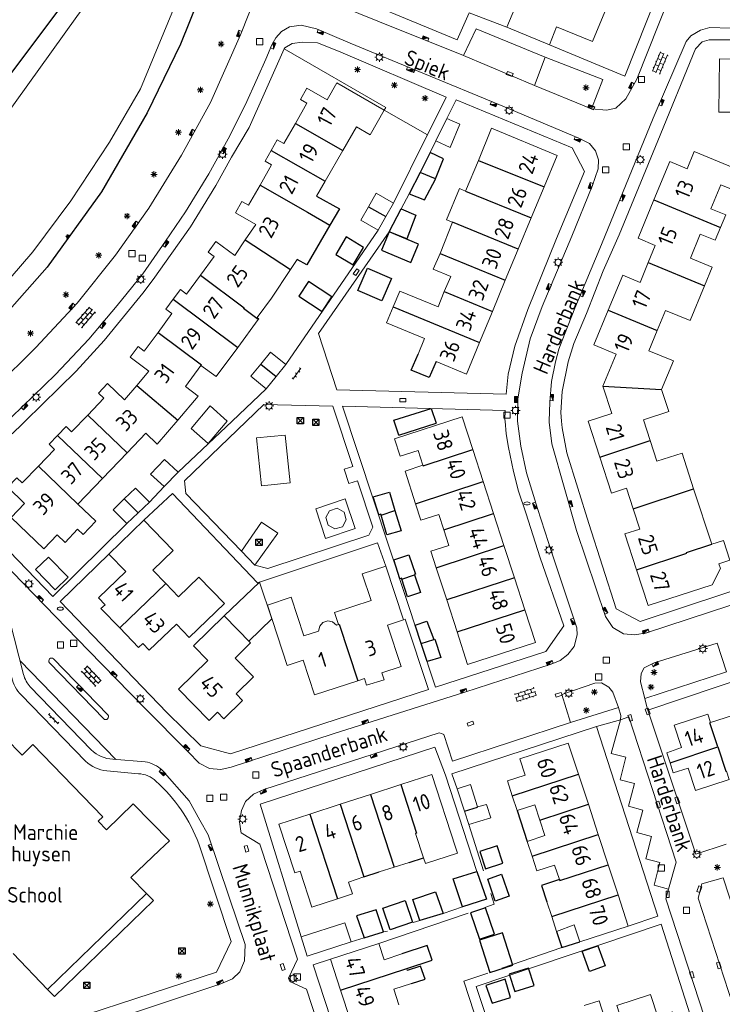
# Model space of a CAD drawing. Extents: x 168769 to 512904, y 516715 to 1559940.
# Tile 176 of 256: x 170587 to 170699, y 519656 to 519814. Entities that reach past the tile are written whole.
import ezdxf

# ---------------------------------------------------------------- set-up
doc = ezdxf.new("R2010")
doc.units = 0
doc.header["$MEASUREMENT"] = 0
doc.layers.get('0').update_dxf_attribs({"linetype": 'CONTINUOUS'})
for name, color, linetype, lineweight in [('B01_HOOFDGEBOUW', 10, 'CONTINUOUS', 0), ('B02_bijgebouw', 12, 'CONTINUOUS', 0), ('B07_scheidingsmuur', 14, 'CONTINUOUS', 25), ('Q04_wegmarkering', 7, 'CONTINUOUS', 0), ('Q21_LANTAARNPAAL', 7, 'CONTINUOUS', 18), ('Q23_kolk', 7, 'CONTINUOUS', 18), ('Q26_BOOM', 7, 'CONTINUOUS', 18), ('Q28_rioolput', 7, 'CONTINUOUS', 18), ('Q92_BRANDKRAAN', 7, 'CONTINUOUS', 0), ('Q96_STRAATKOLK', 7, 'CONTINUOUS', 0), ('Q97_TROTTOIRKOLK', 7, 'CONTINUOUS', 0), ('S02_symb_open_verh', 7, 'CONTINUOUS', 13), ('T51_CULTUURSCHEIDING', 3, 'CONTINUOUS', 0), ('V00_kant_verharding', 252, 'CONTINUOUS', 0), ('W00_KANT_WATER', 140, 'CONTINUOUS', 0), ('Z19_Overigetekst', 7, 'CONTINUOUS', 0)]:
    doc.layers.add(name, color=color, linetype=linetype, lineweight=lineweight)
for name, color, linetype in [('B11_dakrand_hoofdgebouw', 20, 'CONTINUOUS'), ('B14_dakrand_bijgebouw', 30, 'CONTINUOUS'), ('Q34_Speelwerktuig', 32, 'CONTINUOUS'), ('S04_Talud', 7, 'CONTINUOUS'), ('T20_TALUD', 34, 'CONTINUOUS'), ('Z02_Huisnummer', 253, 'CONTINUOUS'), ('Z06_STRAATNAAM', 7, 'CONTINUOUS'), ('Z09_FUNCTIEAANDUIDING', 7, 'CONTINUOUS')]:
    doc.layers.add(name, color=color, linetype=linetype)
doc.styles.add('ISOCP', font='isocp.shx', dxfattribs={"height": 1.8})

# ---------------------------------------------------------------- blocks, each defined once
blk = doc.blocks.new('Q21')
at = {"color": 0}
for points in [[(-1.5, 0), (-1, 0)], [(-1.06, 1.06), (-0.71, 0.71)], [(0, 1.5), (0, 1)], [(1.06, 1.06), (0.71, 0.71)], [(1.5, 0), (1, 0)], [(-1.06, -1.06), (-0.71, -0.71)], [(0, -1.5), (0, -1)], [(1.06, -1.06), (0.71, -0.71)]]:
    blk.add_lwpolyline(points, dxfattribs=at)
blk.add_circle((0, 0), 1, dxfattribs=at)
blk = doc.blocks.new('Q26')
at = {"color": 0}
for p, q in [((-1, 0), (1, 0)), ((-0.7, 0.7), (0.7, -0.7)), ((0.7, 0.7), (-0.7, -0.7)), ((0, 1), (0, -1))]:
    blk.add_line(p, q, dxfattribs=at)
blk = doc.blocks.new('Q28')
at = {"color": 0}
blk.add_lwpolyline([(1, 1), (1, -1), (-1, -1), (-1, 1)], close=True, dxfattribs=at)
blk = doc.blocks.new('Q34')
at = {"color": 0}
for p, q in [((-0.7, 0.7), (0.7, -0.7)), ((0.7, 0.7), (-0.7, -0.7))]:
    blk.add_line(p, q, dxfattribs=at)
blk.add_lwpolyline([(1, 1), (1, -1), (-1, -1), (-1, 1)], close=True, dxfattribs=at)
blk = doc.blocks.new('Q97')
blk.add_hatch(color=256).paths.add_polyline_path([(-1, 1), (-1, 0), (1, 1)])
blk.add_line((1, 1), (-1, 0))
at = {"color": 0}
for points in [[(-1, 0), (-1, 1), (1, 1), (1, 0), (-1, 0)], [(0, 0.8), (0, 1)]]:
    blk.add_lwpolyline(points, dxfattribs=at)
blk = doc.blocks.new('Q96')
for p, q in [((-1, 0.88), (1, 0.88)), ((-1, 0.75), (1, 0.75)), ((-1, 0.63), (1, 0.63)), ((-1, 0.5), (1, 0.5)), ((-1, 0.38), (1, 0.38)), ((-1, 0.25), (1, 0.25)), ((-1, 0.12), (1, 0.12))]:
    blk.add_line(p, q)
at = {"color": 0}
blk.add_lwpolyline([(1, 1), (1, 0), (-1, 0), (-1, 1), (1, 1)], dxfattribs=at)
blk = doc.blocks.new('Q23')
at = {"color": 0}
blk.add_lwpolyline([(0.99, -0.5), (-0.99, -0.5), (-0.99, 0.5), (0.99, 0.5), (0.99, -0.5)], dxfattribs=at)
blk = doc.blocks.new('Q92')
at = {"color": 0}
blk.add_ellipse((0, 0), major_axis=(-0.991, 0), ratio=0.499983, start_param=1.570796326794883, end_param=7.853981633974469, dxfattribs=at)
blk = doc.blocks.new('S024')
at = {"color": 0}
for p, q in [((0, 1.2), (6.7, 1.2)), ((0, 0), (6.7, 0)), ((0.2, 1.2), (0.2, 0)), ((1.25, 1.5), (1.25, 1.2)), ((1.25, 0), (1.25, -1.2)), ((2.3, 1.2), (2.3, 0)), ((3.35, 1.5), (3.35, 1.2)), ((3.35, 0), (3.35, -1.2)), ((4.4, 1.2), (4.4, 0)), ((5.45, 1.5), (5.45, 1.2)), ((5.45, 0), (5.45, -1.2)), ((6.5, 1.2), (6.5, 0)), ((0, -1.2), (6.7, -1.2)), ((0.2, -1.2), (0.2, -1.5)), ((2.3, -1.2), (2.3, -1.5)), ((4.4, -1.2), (4.4, -1.5)), ((6.5, -1.2), (6.5, -1.5))]:
    blk.add_line(p, q, dxfattribs=at)
blk = doc.blocks.new('S04')
at = {"color": 0}
for p, q in [((0, 0.5), (0.5, 0.5)), ((0, 0.25), (1, 0.25)), ((0, 0), (0.5, 0)), ((0, -0.25), (1, -0.25)), ((0, -0.5), (0.5, -0.5))]:
    blk.add_line(p, q, dxfattribs=at)
blk = doc.blocks.new('S026')
for p, q in [((0, 0), (4.4, 0)), ((0.2, 0.5), (0.2, 0)), ((1.2, 0), (1.2, -0.5)), ((2.2, 0.5), (2.2, 0)), ((3.2, 0), (3.2, -0.5)), ((4.2, 0.5), (4.2, 0))]:
    blk.add_line(p, q)

msp = doc.modelspace()

# ---------------------------------------------------------------- linework, layer by layer
at = {"layer": 'B01_HOOFDGEBOUW'}
for points in [[(170664.6, 519813.21), (170666.74, 519818.34)], [(170680.55, 519816.28), (170678.3, 519810.87), (170672.57, 519813.25), (170671.42, 519810.36)], [(170671.42, 519810.36), (170664.6, 519813.21)], [(170701.63, 519799.55), (170698.57, 519799.57), (170698.66, 519808.09), (170704.89, 519808.01), (170704.81, 519801.73), (170707.81, 519801.69), (170707.69, 519793.27), (170701.55, 519793.35), (170701.63, 519799.55)], [(170630.7, 519797.76), (170632.55, 519800.99), (170631.5, 519801.6), (170632.54, 519803.43), (170635.8, 519801.56), (170637.35, 519804.25), (170644.95, 519799.86), (170642.71, 519795.91), (170640.47, 519797.2), (170638.32, 519793.44)], [(170626.81, 519793.42), (170627.79, 519795.13), (170628.85, 519794.53), (170630.7, 519797.76)], [(170660.03, 519791.83), (170662.15, 519796.97)], [(170662.15, 519796.97), (170672.64, 519792.63), (170670.56, 519787.6)], [(170625.04, 519787.88), (170626.89, 519791.11), (170625.84, 519791.71), (170626.81, 519793.42)], [(170638.32, 519793.44), (170635.47, 519788.47)], [(170698.84, 519781.04), (170699.68, 519783.07), (170697.28, 519784.05), (170698.87, 519787.91), (170702.02, 519786.61), (170703.28, 519789.66), (170694.63, 519793.25), (170693.48, 519790.49), (170690.71, 519791.63), (170688.17, 519785.49)], [(170660.03, 519791.83), (170657.98, 519786.9)], [(170622.66, 519779.07), (170624.34, 519781.55), (170621.08, 519783.42), (170622.13, 519785.25), (170623.18, 519784.64), (170625.04, 519787.88)], [(170635.47, 519788.47), (170634.11, 519786.09)], [(170655.9, 519781.9), (170654.94, 519782.29), (170657.01, 519787.3), (170657.98, 519786.9)], [(170670.56, 519787.6), (170668.49, 519782.6)], [(170688.17, 519785.49), (170685.62, 519779.34), (170688.39, 519778.2), (170687.25, 519775.43)], [(170655.9, 519781.9), (170653.88, 519776.92)], [(170668.49, 519782.6), (170666.42, 519777.61)], [(170696.26, 519771.71), (170697.51, 519774.73), (170694.02, 519776.17), (170695.6, 519780), (170698, 519779.01), (170698.84, 519781.04)], [(170615.48, 519773.41), (170617.69, 519776.41), (170616.72, 519777.13), (170617.96, 519778.83), (170620.99, 519776.59), (170622.66, 519779.07)], [(170654.57, 519770.78), (170655.59, 519773.23), (170652.8, 519774.38), (170653.88, 519776.92)], [(170666.42, 519777.61), (170664.35, 519772.61)], [(170630.97, 519775.94), (170629.92, 519774.32)], [(170687.25, 519775.43), (170685.94, 519772.27), (170683.17, 519773.41), (170680.85, 519767.83)], [(170629.92, 519774.32), (170626.86, 519769.73), (170624.56, 519766.63)], [(170611.1, 519769.55), (170612.29, 519771.13), (170613.27, 519770.4), (170615.48, 519773.41)], [(170664.35, 519772.61), (170662.28, 519767.61)], [(170646.37, 519768.33), (170647.43, 519770.88)], [(170647.43, 519770.88), (170653.56, 519768.34), (170654.57, 519770.78)], [(170688.67, 519764.54), (170690.01, 519767.78), (170693.96, 519766.15), (170696.26, 519771.71)], [(170608.68, 519764.25), (170610.9, 519767.25), (170609.92, 519767.97), (170611.1, 519769.55)], [(170650.37, 519760.73), (170651.42, 519763.27), (170645.32, 519765.79), (170646.37, 519768.33)], [(170662.28, 519767.61), (170660.21, 519762.61)], [(170680.85, 519767.83), (170678.53, 519762.25), (170682.09, 519760.77), (170679.98, 519755.64)], [(170621.46, 519761.84), (170624.76, 519766.3)], [(170624.76, 519766.3), (170624.85, 519766.41), (170624.56, 519766.63)], [(170605.26, 519755.73), (170607.23, 519758.04), (170604.21, 519760.28), (170605.48, 519761.97), (170606.45, 519761.25), (170608.68, 519764.25)], [(170689.39, 519755.07), (170691.29, 519759.66), (170687.33, 519761.3), (170688.67, 519764.54)], [(170660.21, 519762.61), (170658.1, 519757.53), (170653.24, 519759.55)], [(170617.98, 519757.15), (170621.46, 519761.84)], [(170615.57, 519758.92), (170613.08, 519755.54), (170615.14, 519754.02), (170611.86, 519750.17)], [(170617.98, 519757.15), (170615.57, 519758.92)], [(170597.42, 519750.98), (170600.01, 519753.67), (170599.13, 519754.51), (170600.59, 519756.03), (170603.29, 519753.43), (170605.26, 519755.73)], [(170679.98, 519755.64), (170681.42, 519751.22), (170677.62, 519749.98), (170679.5, 519744.23)], [(170687.56, 519746.89), (170686.48, 519750.21), (170690.54, 519751.53), (170689.39, 519755.07)], [(170592.59, 519747.71), (170593.96, 519749.13), (170594.83, 519748.29), (170597.42, 519750.98)], [(170611.86, 519750.17), (170608.57, 519746.31), (170606.74, 519748.07), (170603.73, 519744.94)], [(170657.44, 519750.68), (170646.61, 519747.17)], [(170659.12, 519745.48), (170657.44, 519750.68)], [(170589.52, 519742.77), (170592.11, 519745.46), (170591.23, 519746.31), (170592.59, 519747.71)], [(170646.61, 519747.17), (170647.51, 519744.39), (170650.37, 519745.31), (170651.13, 519742.95)], [(170694.52, 519739.17), (170692.7, 519744.89), (170688.64, 519743.57), (170687.56, 519746.89)], [(170660.79, 519740.34), (170659.12, 519745.48)], [(170603.73, 519744.94), (170599.77, 519740.83)], [(170679.5, 519744.23), (170681.37, 519738.48)], [(170592.53, 519731.78), (170590.38, 519729.55), (170585.14, 519734.56), (170587.3, 519736.81), (170584.59, 519739.42), (170586.05, 519740.94), (170586.93, 519740.09), (170589.52, 519742.77)], [(170651.13, 519742.95), (170648.27, 519742)], [(170599.77, 519740.83), (170595.82, 519736.72)], [(170648.27, 519742), (170649.96, 519736.77)], [(170662.46, 519735.2), (170660.79, 519740.34)], [(170681.37, 519738.48), (170683.75, 519739.26), (170684.82, 519735.97)], [(170694.52, 519739.17), (170697.43, 519730.26)], [(170595.82, 519736.72), (170598.7, 519733.95), (170596.67, 519731.83), (170595.8, 519732.66), (170593.79, 519730.57), (170592.53, 519731.78)], [(170649.96, 519736.77), (170650.82, 519734.13), (170653.68, 519735.06), (170654.49, 519732.56)], [(170684.82, 519735.97), (170685.9, 519732.69)], [(170664.13, 519730.05), (170662.46, 519735.2)], [(170606.4, 519734.12), (170600.8, 519728.67)], [(170609.92, 519723.98), (170607.87, 519726.1), (170611.12, 519729.24), (170606.4, 519734.12)], [(170685.9, 519732.69), (170683.52, 519731.91)], [(170654.49, 519732.56), (170655.29, 519730.07), (170652.43, 519729.15)], [(170683.52, 519731.91), (170685.39, 519726.15)], [(170665.8, 519724.9), (170664.13, 519730.05)], [(170698.57, 519727.14), (170700.33, 519727.72), (170699.31, 519730.87), (170697.43, 519730.26)], [(170600.8, 519728.67), (170603.51, 519725.89), (170599.16, 519721.65), (170600.19, 519720.57), (170599.54, 519719.95), (170602.55, 519716.84)], [(170653.29, 519726.5), (170652.43, 519729.15)], [(170645.21, 519726.77), (170641.41, 519725.52), (170642.82, 519721.23), (170636.99, 519719.32), (170637.62, 519717.4)], [(170648.01, 519718.16), (170645.21, 519726.77)], [(170654.95, 519721.35), (170653.29, 519726.5)], [(170697.49, 519723.76), (170698.82, 519726.38), (170698.57, 519727.14)], [(170602.55, 519716.84), (170605.57, 519713.72), (170606.23, 519714.34), (170607.26, 519713.26), (170611.62, 519717.46), (170613.7, 519715.31), (170619.34, 519720.75), (170615.23, 519724.99), (170611.98, 519721.85), (170609.92, 519723.98)], [(170667.48, 519719.74), (170665.8, 519724.9)], [(170685.39, 519726.15), (170687.24, 519720.42), (170697.49, 519723.76)], [(170632.04, 519715.57), (170630.01, 519721.76), (170626.22, 519720.51), (170629.37, 519710.84), (170631.92, 519711.69), (170633.75, 519706.11), (170640.7, 519708.38)], [(170656.61, 519716.22), (170654.95, 519721.35)], [(170621.2, 519706.27), (170622.24, 519705.21), (170619.25, 519702.25), (170618.21, 519703.33), (170616.86, 519702.01), (170611.95, 519707.02), (170616.65, 519711.61), (170614.35, 519713.96), (170619.26, 519718.77), (170623.51, 519714.44), (170621.03, 519712), (170623.97, 519709.01), (170621.2, 519706.27)], [(170658.31, 519710.98), (170669.17, 519714.52), (170667.48, 519719.74)], [(170632.04, 519715.57), (170634.42, 519716.35), (170634.6, 519717.13), (170635.12, 519717.74), (170635.88, 519717.99), (170636.66, 519717.8), (170637.27, 519717.28), (170637.62, 519717.4)], [(170644.56, 519709.64), (170647.64, 519710.65), (170645.46, 519717.31), (170648.01, 519718.16)], [(170658.31, 519710.98), (170656.61, 519716.22)], [(170644.56, 519709.64), (170644.92, 519708.53), (170642.1, 519707.68), (170641.76, 519708.73)], [(170640.7, 519708.38), (170641.76, 519708.73)], [(170697.25, 519701.66), (170696.8, 519703.01), (170691.39, 519701.23), (170692.59, 519697.65), (170690.21, 519696.84), (170690.75, 519695.21)], [(170701.95, 519703.2), (170697.25, 519701.66)], [(170586.89, 519696.46), (170584.18, 519699.21), (170574.87, 519690.15)], [(170588.38, 519697.91), (170586.89, 519696.46)], [(170608.94, 519681.21), (170610.52, 519682.7), (170604.69, 519688.65), (170600.45, 519684.49), (170599.1, 519685.86), (170599.82, 519686.56), (170588.6, 519698.14), (170588.38, 519697.91)], [(170676.07, 519693.41), (170674.44, 519698.38), (170666.69, 519695.87), (170667.54, 519693.23), (170664.69, 519692.3), (170665.46, 519689.93)], [(170690.75, 519695.21), (170691.27, 519693.59), (170693.66, 519694.37), (170694.83, 519690.78), (170700.24, 519692.55), (170699.8, 519693.9)], [(170656.38, 519681.68), (170652.57, 519693.34), (170647.58, 519691.72)], [(170677.66, 519688.56), (170676.07, 519693.41)], [(170647.58, 519691.72), (170642.74, 519690.14)], [(170642.74, 519690.14), (170637.89, 519688.56)], [(170637.89, 519688.56), (170633.04, 519686.98)], [(170665.46, 519689.93), (170666.23, 519687.57)], [(170666.23, 519687.57), (170669.08, 519688.5), (170669.89, 519686.02)], [(170679.24, 519683.72), (170677.66, 519688.56)], [(170633.04, 519686.98), (170628.03, 519685.35), (170630.59, 519677.58), (170631.47, 519677.86)], [(170669.89, 519686.02), (170670.7, 519683.55), (170667.85, 519682.62)], [(170651.25, 519679.98), (170649.97, 519683.9)], [(170680.83, 519678.87), (170679.24, 519683.72)], [(170667.85, 519682.62), (170668.63, 519680.24)], [(170590.99, 519658.84), (170606.85, 519674.27), (170604.31, 519676.82), (170608.94, 519681.21)], [(170656.38, 519681.68), (170656.69, 519680.73), (170651.56, 519679.05), (170651.25, 519679.98)], [(170646.54, 519678.5), (170648.92, 519679.25)], [(170668.63, 519680.24), (170669.4, 519677.87), (170672.25, 519678.81), (170673.01, 519676.49)], [(170631.47, 519677.86), (170633.35, 519672.08), (170637.47, 519673.42)], [(170644.15, 519677.75), (170646.54, 519678.5)], [(170682.41, 519674.03), (170680.83, 519678.87)], [(170637.47, 519673.42), (170639.85, 519674.19), (170639.23, 519676.08), (170641.69, 519676.91)], [(170671.02, 519672.91), (170671.8, 519670.55)], [(170684.04, 519669.03), (170682.41, 519674.03)], [(170671.8, 519670.55), (170672.57, 519668.18)], [(170672.57, 519668.18), (170675.39, 519669.21), (170676.28, 519666.51)], [(170676.28, 519666.51), (170684.04, 519669.03)], [(170644.07, 519666.26), (170636.31, 519663.71)], [(170647.77, 519664.58), (170644.93, 519663.64), (170644.07, 519666.26)], [(170585.46, 519664.63), (170590.99, 519658.84)], [(170636.31, 519663.71), (170637.94, 519658.73)], [(170648.64, 519661.93), (170648.55, 519662.21)], [(170637.94, 519658.73), (170639.53, 519653.89)], [(170647.29, 519656.42), (170646.48, 519658.89), (170649.33, 519659.83)], [(170682.64, 519654.97), (170680.3, 519654.21), (170679.37, 519657.06), (170676.99, 519656.28)], [(170691.69, 519653.62), (170691.16, 519655.25), (170688.78, 519654.48), (170687.61, 519658.08), (170682.2, 519656.31), (170682.64, 519654.97)]]:
    msp.add_lwpolyline(points, dxfattribs=at)
at = {"layer": 'B02_bijgebouw'}
for points in [[(170654.98, 519798.54), (170657.08, 519797.65), (170655.53, 519793.91), (170653.21, 519794.94)], [(170653.21, 519794.94), (170654.98, 519798.54)], [(170642.43, 519784.4), (170643.67, 519786.56), (170646.44, 519784.97)], [(170646.44, 519784.97), (170645.2, 519782.81)], [(170643.96, 519780.64), (170641.18, 519782.23), (170642.43, 519784.4)], [(170645.2, 519782.81), (170643.96, 519780.64)], [(170625.14, 519759.15), (170626.71, 519761.09), (170629.18, 519759.1)], [(170626.04, 519755.21), (170623.57, 519757.2), (170625.14, 519759.15)], [(170629.18, 519759.1), (170627.61, 519757.15)], [(170627.61, 519757.15), (170626.04, 519755.21)], [(170617.06, 519752.44), (170614.01, 519748.84), (170616.73, 519746.41), (170619.78, 519750), (170617.06, 519752.44)], [(170603.28, 519737.54), (170605.07, 519739.28), (170607.29, 519737.02)], [(170603.67, 519733.57), (170601.49, 519735.8), (170603.28, 519737.54)], [(170607.29, 519737.02), (170605.48, 519735.29)], [(170605.48, 519735.29), (170603.67, 519733.57)], [(170623.26, 519714.7), (170626.92, 519718.3), (170624.94, 519724.18), (170619.26, 519718.77)], [(170656.65, 519691.02), (170658.75, 519691.74), (170659.87, 519688.16)], [(170657.81, 519687.44), (170656.65, 519691.02)], [(170659.87, 519688.16), (170661.33, 519688.54), (170662.04, 519686.4)], [(170658.49, 519685.32), (170657.81, 519687.44)], [(170662.04, 519686.4), (170658.49, 519685.32)], [(170631.64, 519667.3), (170638.65, 519669.53), (170639.64, 519666.48)], [(170639.64, 519666.48), (170632.59, 519664.22), (170631.64, 519667.3)]]:
    msp.add_lwpolyline(points, dxfattribs=at)
at = {"layer": 'B07_scheidingsmuur'}
for points in [[(170630.7, 519797.76), (170638.32, 519793.44)], [(170626.81, 519793.42), (170635.47, 519788.47)], [(170660.03, 519791.83), (170670.56, 519787.6)], [(170653.17, 519788.87), (170650.69, 519789.88)], [(170625.04, 519787.88), (170632.63, 519783.52)], [(170657.98, 519786.9), (170668.49, 519782.6)], [(170688.17, 519785.49), (170698.84, 519781.04)], [(170632.63, 519783.52), (170636.24, 519781.45)], [(170642.43, 519784.4), (170645.2, 519782.81)], [(170666.42, 519777.61), (170655.9, 519781.9)], [(170622.66, 519779.07), (170629.92, 519774.32)], [(170653.88, 519776.92), (170664.35, 519772.61)], [(170687.25, 519775.43), (170696.26, 519771.71)], [(170615.48, 519773.41), (170622.49, 519768.17), (170622.4, 519768.05)], [(170654.57, 519770.78), (170662.28, 519767.61)], [(170611.1, 519769.55), (170621.46, 519761.84)], [(170624.76, 519766.3), (170622.4, 519768.05)], [(170646.37, 519768.33), (170660.21, 519762.61)], [(170680.85, 519767.83), (170688.67, 519764.54)], [(170608.68, 519764.25), (170615.66, 519759.05), (170615.57, 519758.92)], [(170625.14, 519759.15), (170627.61, 519757.15)], [(170605.26, 519755.73), (170611.86, 519750.17)], [(170679.98, 519755.64), (170689.39, 519755.07)], [(170597.42, 519750.98), (170603.73, 519744.94)], [(170592.59, 519747.71), (170599.77, 519740.83)], [(170679.5, 519744.23), (170687.56, 519746.89)], [(170651.16, 519742.85), (170659.12, 519745.48)], [(170589.52, 519742.77), (170595.82, 519736.72)], [(170651.13, 519742.95), (170651.16, 519742.85)], [(170649.96, 519736.77), (170660.79, 519740.34)], [(170684.82, 519735.97), (170694.52, 519739.17)], [(170603.28, 519737.54), (170605.48, 519735.29)], [(170644.43, 519734.94), (170646.66, 519735.68)], [(170654.49, 519732.56), (170662.46, 519735.2)], [(170653.29, 519726.5), (170664.13, 519730.05)], [(170693.44, 519728.82), (170693.4, 519728.94), (170697.43, 519730.26)], [(170685.39, 519726.15), (170693.44, 519728.82)], [(170647.76, 519724.69), (170649.78, 519725.35)], [(170665.8, 519724.9), (170654.95, 519721.35)], [(170602.55, 519716.84), (170609.92, 519723.98)], [(170656.61, 519716.22), (170667.48, 519719.74)], [(170637.62, 519717.4), (170637.74, 519717.44), (170640.7, 519708.38)], [(170650.88, 519714.36), (170652.89, 519715.01)], [(170698.4, 519697.75), (170697.12, 519701.62), (170697.25, 519701.66)], [(170690.75, 519695.21), (170698.4, 519697.75)], [(170698.4, 519697.75), (170699.68, 519693.86), (170699.8, 519693.9)], [(170665.46, 519689.93), (170676.07, 519693.41)], [(170647.58, 519691.72), (170650.13, 519683.95)], [(170642.74, 519690.14), (170646.54, 519678.5)], [(170637.89, 519688.56), (170641.69, 519676.91)], [(170669.89, 519686.02), (170677.66, 519688.56)], [(170633.04, 519686.98), (170637.47, 519673.42)], [(170657.81, 519687.44), (170659.89, 519688.11), (170659.87, 519688.16)], [(170650.13, 519683.95), (170649.97, 519683.9)], [(170668.63, 519680.24), (170679.24, 519683.72)], [(170673.06, 519676.33), (170680.83, 519678.87)], [(170673.01, 519676.49), (170673.06, 519676.33)], [(170671.8, 519670.55), (170682.41, 519674.03)], [(170637.94, 519658.73), (170648.55, 519662.21)]]:
    msp.add_lwpolyline(points, dxfattribs=at)
at = {"layer": 'B11_dakrand_hoofdgebouw'}
for points in [[(170666.23, 519687.57), (170667.85, 519682.62)], [(170648.92, 519679.25), (170651.25, 519679.98)], [(170641.69, 519676.91), (170644.15, 519677.75)], [(170673.01, 519676.49), (170670.13, 519675.54), (170671.02, 519672.91)], [(170672.57, 519668.18), (170673.42, 519665.61)], [(170673.42, 519665.61), (170676.28, 519666.51)], [(170648.55, 519662.21), (170652.64, 519663.58), (170651.83, 519665.93), (170647.77, 519664.58)]]:
    msp.add_lwpolyline(points, dxfattribs=at)
at = {"layer": 'B11_dakrand_hoofdgebouw', "flags": 128}
msp.add_lwpolyline([(170649.33, 519659.83), (170651.5, 519660.52), (170650.77, 519662.61), (170648.64, 519661.93)], dxfattribs=at)
at = {"layer": 'B14_dakrand_bijgebouw'}
for p, q in [((170646.46, 519750.19), (170652.46, 519752.03)), ((170652.46, 519752.03), (170653.27, 519749.7)), ((170647.27, 519747.75), (170646.46, 519750.19)), ((170647.27, 519747.75), (170653.27, 519749.7))]:
    msp.add_line(p, q, dxfattribs=at)
for points in [[(170652.3, 519793.09), (170650.69, 519789.88)], [(170653.17, 519788.87), (170654.45, 519792.07), (170652.3, 519793.09)], [(170650.69, 519789.88), (170648.95, 519786.46)], [(170648.95, 519786.46), (170651.38, 519785.48), (170653.15, 519788.81), (170653.17, 519788.87)], [(170634.11, 519786.09), (170637.76, 519784.05), (170636.24, 519781.45)], [(170645.71, 519780.38), (170647.66, 519784.06)], [(170647.66, 519784.06), (170650.03, 519783.02), (170648.54, 519779.25)], [(170636.24, 519781.45), (170632.52, 519775.1), (170630.97, 519775.94)], [(170644.49, 519777.44), (170649.23, 519775.47), (170650.45, 519778.41), (170645.71, 519780.38), (170644.49, 519777.44)], [(170648.54, 519779.25), (170645.71, 519780.38)], [(170641.64, 519777.88), (170638.86, 519779.55), (170637.18, 519776.73), (170639.96, 519775.07), (170641.64, 519777.88)], [(170642.25, 519774.54), (170646.09, 519772.9), (170644.54, 519769.3), (170640.71, 519770.94), (170642.25, 519774.54)], [(170631.24, 519770.03), (170634.98, 519767.59), (170636.53, 519769.95), (170632.79, 519772.4), (170631.24, 519770.03)], [(170609.68, 519739.54), (170607.49, 519741.48), (170609.7, 519743.88), (170611.89, 519741.8)], [(170611.89, 519741.8), (170609.68, 519739.54)], [(170643.19, 519737.87), (170645.76, 519738.64), (170646.66, 519735.68)], [(170644.43, 519734.94), (170644.38, 519735.11), (170644.06, 519735), (170643.19, 519737.87)], [(170645.37, 519731.76), (170644.43, 519734.94)], [(170646.66, 519735.68), (170647.67, 519732.41), (170645.37, 519731.76)], [(170591.15, 519728.22), (170594.28, 519724.99), (170592.18, 519722.96), (170589.06, 519726.19), (170591.15, 519728.22)], [(170646.48, 519727.79), (170648.89, 519728.56), (170649.95, 519725.47), (170649.75, 519725.44), (170649.78, 519725.35)], [(170647.76, 519724.69), (170647.73, 519724.8), (170647.46, 519724.7), (170646.48, 519727.79)], [(170648.67, 519721.84), (170647.76, 519724.69)], [(170649.78, 519725.35), (170650.76, 519722.53), (170648.67, 519721.84)], [(170649.92, 519717.29), (170651.75, 519717.91), (170652.89, 519715.01)], [(170650.88, 519714.36), (170649.92, 519717.29)], [(170651.84, 519711.44), (170650.88, 519714.36)], [(170652.89, 519715.01), (170652.9, 519715), (170653.06, 519715.05), (170654, 519712.1), (170651.84, 519711.44)], [(170663.06, 519681.91), (170660.26, 519681), (170661.18, 519678.19), (170663.97, 519679.1), (170663.06, 519681.91)], [(170657.51, 519672.13), (170656.01, 519676.59), (170659.77, 519677.8)], [(170659.77, 519677.8), (170661.32, 519673.33), (170657.51, 519672.13)], [(170662.74, 519673.03), (170661.52, 519676.57), (170663.75, 519677.34), (170664.97, 519673.8), (170662.74, 519673.03)], [(170650.63, 519669.92), (170649.52, 519673.31), (170653.17, 519674.52), (170654.37, 519671.07)], [(170645.91, 519668.45), (170644.73, 519671.91), (170648.3, 519673.13), (170649.48, 519669.66), (170645.91, 519668.45)], [(170644.83, 519668.08), (170643.65, 519671.64), (170640.48, 519670.66), (170641.71, 519667.13)], [(170654.37, 519671.07), (170650.63, 519669.92)], [(170662.63, 519667.74), (170661.19, 519671.98), (170658.79, 519671.17), (170660.23, 519666.93), (170662.63, 519667.74)], [(170641.71, 519667.13), (170644.83, 519668.08)], [(170663.87, 519667.93), (170660.19, 519666.75), (170661.85, 519661.58), (170665.53, 519662.75), (170663.87, 519667.93)], [(170677.86, 519661.75), (170676.68, 519664.98), (170679.17, 519665.88), (170680.34, 519662.65), (170677.86, 519661.75)], [(170668.07, 519662.29), (170664.99, 519661.32), (170665.88, 519658.54), (170668.96, 519659.52), (170668.07, 519662.29)], [(170661.2, 519659.49), (170662.22, 519656.67), (170665.18, 519657.58), (170664.35, 519660.51), (170661.2, 519659.49)]]:
    msp.add_lwpolyline(points, dxfattribs=at)
at = {"layer": 'B14_dakrand_bijgebouw', "flags": 128}
msp.add_lwpolyline([(170653.24, 519759.55), (170652.15, 519757.02), (170649.27, 519758.2), (170650.37, 519760.73)], dxfattribs=at)
at = {"layer": 'Q04_wegmarkering'}
for points in [[(170657.66, 519808.63), (170669.05, 519803.86)], [(170586.56, 519711.59), (170601.94, 519695.76)], [(170682.83, 519702.13), (170681.34, 519696.73), (170683.65, 519696.14), (170682.76, 519692.49), (170685.06, 519691.92), (170684.08, 519688.27), (170686.4, 519687.64), (170685.43, 519684.02), (170687.77, 519683.38), (170686.85, 519679.8), (170689.14, 519679.2), (170688.19, 519675.61), (170690.53, 519674.96), (170691.71, 519679.29), (170684.16, 519702.57), (170682.83, 519702.13)], [(170701.52, 519654.24), (170706.16, 519655.68), (170699.27, 519676.76), (170695.85, 519675.78), (170695.25, 519673.51), (170701.52, 519654.24)], [(170690.52, 519674.95), (170690.1, 519673.42), (170698.1, 519648.84)]]:
    msp.add_lwpolyline(points, dxfattribs=at)
at = {"layer": 'T20_TALUD'}
for points in [[(170546.1, 519746.91), (170542.82, 519749.41), (170601.79, 519828.05)], [(170616.85, 519821.79), (170612.26, 519810.49), (170606.94, 519799.47), (170599.64, 519786.76), (170590.91, 519774.69), (170578.01, 519760.13)]]:
    msp.add_lwpolyline(points, dxfattribs=at)
at = {"layer": 'T51_CULTUURSCHEIDING'}
msp.add_lwpolyline([(170628.92, 519809.7), (170645.2, 519800.29), (170644.95, 519799.86), (170651.88, 519795.93)], dxfattribs=at)
at = {"layer": 'V00_kant_verharding'}
msp.add_line((170606.4, 519734.12), (170610.98, 519738.38), dxfattribs=at)
for points in [[(170664.6, 519813.21), (170658.53, 519815.49), (170656.63, 519811.15), (170635.44, 519820.01), (170633.66, 519823.86), (170636.07, 519831.8), (170638.14, 519842.3), (170639.76, 519855.38), (170640.58, 519866.86), (170640.25, 519875.25), (170639.87, 519882.18), (170639.07, 519890.79), (170640.82, 519895.94), (170655.79, 519910.61), (170663.76, 519918.31), (170667.98, 519922.45), (170688.96, 519900.68), (170688.76, 519882.81), (170679.53, 519882.88)], [(170698.46, 519895.13), (170692.98, 519895.43), (170693.04, 519893.65), (170690.96, 519891.34), (170690.33, 519859.98), (170689.95, 519835.66), (170692.22, 519833.28), (170691.84, 519822.2), (170691.59, 519820.78), (170690.71, 519818.21), (170685.42, 519804.87), (170683.66, 519801.71), (170682.05, 519800.21), (170680.59, 519799.89), (170678.17, 519800.07)], [(170688.67, 519881.36), (170688.16, 519849.31), (170687.87, 519834.75), (170690.11, 519832.72), (170689.92, 519822.95), (170689.79, 519821.85), (170688.82, 519818.69), (170683.51, 519805.34), (170671.42, 519810.36)], [(170624.7, 519819.04), (170621.89, 519811.96), (170617.07, 519801.11), (170612.44, 519792.65), (170607.19, 519784.14), (170601.86, 519776.62), (170595.73, 519768.95), (170589.09, 519761.84), (170582.58, 519755.43), (170577.02, 519750), (170573.36, 519746.43), (170565.88, 519739.23), (170560.55, 519736.76)], [(170670.71, 519808.4), (170659.66, 519812.94), (170657.66, 519808.63), (170644.17, 519814.07), (170634, 519818.23)], [(170666.28, 519750), (170666.28, 519750.05), (170666.34, 519753.57), (170667.06, 519757.68), (170668.35, 519763.2), (170670.28, 519768.39), (170675, 519779.67), (170678.27, 519787.67), (170679.25, 519790.46), (170679.27, 519791.91), (170678.82, 519793.38), (170677.86, 519794.56), (170676.13, 519795.39), (170663.31, 519800.78), (170639.47, 519810.64), (170634.1, 519812.92), (170631.63, 519813.5), (170629.78, 519813.26), (170628.45, 519812.49), (170627.56, 519811.49), (170626.92, 519810.36), (170625.96, 519808.05), (170624.62, 519805.06), (170622.66, 519800.71), (170619.92, 519795.26), (170616.8, 519789.67), (170613.08, 519783.58), (170609.9, 519778.85), (170606.25, 519773.63), (170602.12, 519768.53), (170597.57, 519763.16), (170592.23, 519757.48), (170585.18, 519750.65)], [(170700.4, 519813.04), (170697.15, 519813.13), (170695.61, 519812.72), (170694.09, 519811.83), (170693.35, 519810.92), (170688.05, 519798.6), (170679.78, 519778.33), (170675.48, 519768.12), (170673.83, 519763.91), (170672.93, 519761.56), (170672.4, 519759.51), (170671.77, 519756.37), (170671.48, 519753.05), (170671.37, 519750)], [(170646.44, 519784.97), (170651.84, 519795.85), (170651.88, 519795.93), (170654.89, 519801.99), (170637.59, 519809.32), (170634.22, 519810.66), (170631.84, 519810.79), (170630.18, 519810.55), (170628.99, 519809.87), (170628.92, 519809.7), (170625.67, 519802.48), (170623.3, 519797.11), (170620.47, 519792.35), (170617.94, 519787.8), (170613.91, 519781.16), (170607.92, 519772.71), (170606.27, 519770.54), (170600.05, 519762.96), (170595.54, 519758.04), (170587.41, 519750), (170586.61, 519749.21), (170577.87, 519741.07)], [(170707.12, 519811.14), (170697, 519811.18), (170695.91, 519810.83), (170694.81, 519809.72), (170688.79, 519794.96), (170682.58, 519779.91), (170680.05, 519774.11), (170677.37, 519767.28), (170675.35, 519762.44), (170674.44, 519759.53), (170673.45, 519754.74), (170673.26, 519751.42), (170673.37, 519750)], [(170670.71, 519808.4), (170669.05, 519803.86), (170678.17, 519800.07)], [(170678.17, 519800.07), (170679.96, 519804.81), (170670.71, 519808.4)], [(170654.98, 519798.54), (170656.46, 519801.52), (170675.08, 519793.82), (170677.06, 519790.05), (170672.57, 519779.31), (170667.98, 519767.89), (170665.88, 519762.02), (170664.81, 519757.52), (170664.51, 519754.36), (170637.36, 519755.01), (170634.42, 519764.06)], [(170652.3, 519793.09), (170653.21, 519794.94)], [(170647.66, 519784.06), (170648.95, 519786.46)], [(170629.18, 519759.1), (170643.96, 519780.64)], [(170634.42, 519764.06), (170645.71, 519780.38)], [(170626.04, 519755.21), (170620.55, 519750), (170611.89, 519741.8)], [(170622.08, 519729.15), (170613.16, 519738.41), (170612.93, 519740.43), (170625.65, 519752.68), (170636.71, 519752.42), (170639.89, 519742.75), (170638.5, 519742.32), (170639.25, 519740.03), (170640.67, 519740.45), (170643.11, 519732.99), (170642.47, 519731.71), (170626.29, 519726.35), (170624.2, 519726.9)], [(170664.34, 519751.72), (170638.25, 519752.42), (170653.16, 519707.32), (170670.82, 519713.05)], [(170670.82, 519713.05), (170673.72, 519717.17), (170669.95, 519728.07), (170667.64, 519735.32), (170666.48, 519738.78), (170665.67, 519741.94), (170664.86, 519745.78), (170664.47, 519747.98), (170664.3, 519750), (170664.28, 519750.28), (170664.34, 519751.72)], [(170583.58, 519727.61), (170597.52, 519713.21), (170606.48, 519704.06), (170613.52, 519697), (170615.27, 519695.18), (170616.93, 519694.29), (170618.75, 519694.16), (170620.41, 519694.49), (170636.77, 519699.88), (170657.84, 519706.55), (170671.72, 519711.05), (170673.14, 519711.64), (170674.39, 519712.59), (170675.36, 519713.87), (170675.88, 519715.76), (170675.79, 519716.84), (170671.88, 519728.72), (170669.5, 519735.99), (170667.72, 519741.72), (170666.84, 519746.01), (170666.28, 519750)], [(170671.37, 519750), (170671.37, 519749.86), (170671.78, 519746.37), (170675.74, 519732.49), (170680.41, 519718.66), (170681.59, 519716.91), (170683.29, 519715.88), (170685.11, 519715.74), (170686.99, 519716.05), (170717.1, 519725.93)], [(170673.37, 519750), (170673.45, 519748.95), (170674.2, 519744.94), (170677.72, 519733.62), (170682.11, 519719.89), (170685.96, 519717.9), (170719.59, 519729.01)], [(170629.06, 519747.78), (170624.47, 519747.31), (170625.28, 519739.66), (170629.87, 519740.12), (170629.06, 519747.78)], [(170609.68, 519739.54), (170607.29, 519737.02)], [(170645.21, 519726.77), (170643.87, 519730.49), (170624.62, 519724.07), (170610.98, 519738.38)], [(170635.52, 519731.21), (170633.95, 519735.95), (170638.69, 519737.53), (170640.27, 519732.78), (170635.52, 519731.21)], [(170577.93, 519736.24), (170591.84, 519721.87), (170603.67, 519733.57)], [(170635.93, 519733.31), (170637.04, 519732.73), (170638.24, 519733.07), (170638.86, 519734.2), (170638.51, 519735.43), (170637.42, 519736.03), (170636.19, 519735.63), (170635.59, 519734.53), (170635.93, 519733.31)], [(170624.2, 519726.9), (170627.87, 519732.02), (170625.29, 519733.8), (170622.08, 519729.15)], [(170600.8, 519728.67), (170593, 519721.06), (170610.11, 519703.28), (170615.54, 519697.92), (170620.3, 519696.66)], [(170622.08, 519729.15), (170624.2, 519726.9)], [(170687.2, 519703.64), (170725.92, 519716.69), (170724, 519722.94)], [(170648.01, 519718.16), (170648.29, 519718.26), (170652.02, 519706.95), (170620.3, 519696.66)], [(170699.81, 519709.8), (170698.29, 519714.41), (170688.23, 519711.25), (170686.62, 519710.46), (170686.14, 519709.54), (170686.04, 519708.21), (170686.7, 519705.55)], [(170699.81, 519709.8), (170686.7, 519705.55)], [(170682.47, 519704.07), (170681.6, 519706.55), (170680.94, 519707.32), (170679.76, 519708.03), (170678.72, 519708.01), (170673.39, 519706.17), (170674.78, 519701.7)], [(170686.7, 519705.55), (170687.16, 519703.78), (170687.2, 519703.64)], [(170674.78, 519701.7), (170682.47, 519704.07)], [(170682.47, 519704.07), (170682.87, 519702.78), (170682.83, 519702.13), (170678.96, 519701.06)], [(170687.2, 519703.64), (170694.88, 519680.58), (170699.76, 519682.17)], [(170674.78, 519701.7), (170655.88, 519695.47), (170654.47, 519699.76), (170654.14, 519699.93), (170653.75, 519700.03), (170625.66, 519690.93), (170623.99, 519690.18), (170622.72, 519688.99), (170622.04, 519687.59), (170621.73, 519685.73), (170621.95, 519684.26)], [(170678.96, 519701.06), (170655.78, 519693.42), (170656.65, 519691.02)], [(170684.04, 519669.03), (170688.79, 519670.64), (170678.96, 519701.06)], [(170659.77, 519677.8), (170654.75, 519693.25), (170653.07, 519697.7), (170625.05, 519688.6), (170631.64, 519667.3)], [(170516.36, 519692.88), (170526.25, 519682.54), (170525.62, 519673.62), (170536.74, 519662.09), (170539.62, 519661.79), (170554.2, 519646.61), (170554.68, 519643.7), (170555.78, 519642.35), (170557.19, 519641.39), (170559.06, 519640.8), (170560.82, 519640.91), (170598.44, 519653.05), (170618.76, 519659.78), (170620.6, 519660.56), (170621.79, 519661.71), (170622.56, 519663.46), (170622.67, 519666.07), (170620.11, 519673.67), (170616.71, 519683.66), (170615.4, 519686.01), (170613.68, 519689.1), (170609.34, 519694.03)], [(170658.49, 519685.32), (170660.87, 519677.88)], [(170621.95, 519684.26), (170622.03, 519684), (170625, 519682.16), (170625.21, 519681.53)], [(170646.16, 519624.48), (170644.25, 519624.36), (170642.43, 519625.31), (170640.73, 519627.26), (170640.06, 519629.06), (170639.84, 519630.1), (170640.39, 519631.72), (170641.1, 519632.89), (170637.73, 519642.88), (170632.5, 519658.89), (170629.79, 519660.16), (170629.6, 519660.67), (170631.04, 519663.73), (170625.21, 519681.53)], [(170606.85, 519674.27), (170607.94, 519673.15)], [(170661.04, 519672.03), (170662.54, 519672.54), (170662, 519674.28)], [(170592.09, 519657.71), (170607.94, 519673.15)], [(170644.07, 519666.26), (170658.38, 519671.1)], [(170657.51, 519672.13), (170654.37, 519671.07)], [(170650.63, 519669.92), (170649.56, 519669.59)], [(170645.45, 519668.2), (170644.83, 519668.08)], [(170696.12, 519648.09), (170689.32, 519669.33), (170659.69, 519659.34), (170663.24, 519648.62)], [(170641.71, 519667.13), (170639.64, 519666.48)], [(170663.79, 519662.26), (170673.42, 519665.61)], [(170633.55, 519662.8), (170636.31, 519663.71)], [(170661.54, 519661.5), (170657.68, 519660.19), (170664.98, 519637.91), (170643.92, 519631.11), (170633.55, 519662.8)], [(170590.99, 519658.84), (170592.09, 519657.71)]]:
    msp.add_lwpolyline(points, dxfattribs=at)
for points in [[(170609.34, 519694.03, 0.159942), (170606.62, 519695.36), (170601.44, 519695.8, -0.183088), (170597.99, 519697.27), (170588.2, 519707.38, -0.110526), (170587.12, 519709.36), (170584.88, 519718.18, 0.138162), (170583.81, 519720.16), (170582.69, 519721.32, 0.348423), (170582.12, 519721.3), (170578.87, 519718.14)], [(170582.63, 519718.37, -0.075538), (170583.13, 519717.14), (170585.23, 519708.86, 0.131467), (170586.73, 519706.09), (170597.05, 519695.46, 0.167659), (170600.48, 519693.92), (170605.55, 519693.47, -0.184549), (170608.35, 519692.26, -0.120925), (170615.23, 519682.2), (170620.43, 519666.53), (170618.05, 519661.62), (170584.36, 519650.65)]]:
    msp.add_lwpolyline(points, format="xyb", dxfattribs=at)
msp.add_lwpolyline([(170599.98, 519702.26), (170591.27, 519711.26, -0.921703), (170591.93, 519711.89), (170600.65, 519702.89, -0.893599)], format="xyb", close=True, dxfattribs=at)
at = {"layer": 'W00_KANT_WATER'}
for points in [[(170573.79, 519784.49), (170595.65, 519814.92), (170604.48, 519826.93)], [(170613.99, 519822.98), (170605.9, 519803.32), (170600.9, 519794.74), (170594.71, 519785.34), (170588.6, 519777.16), (170579.63, 519766.78)]]:
    msp.add_lwpolyline(points, dxfattribs=at)

# ---------------------------------------------------------------- block references
at = {"layer": 'Q21_LANTAARNPAAL', "xscale": 0.5, "yscale": 0.5}
for p in [(170644.16, 519808.4), (170664.97, 519799.86), (170619.02, 519792.83), (170685.98, 519791.94), (170672.82, 519775.48), (170605.92, 519772.76), (170589.13, 519753.87), (170626.48, 519752.45), (170665.98, 519751.72), (170671.36, 519729.35), (170587.97, 519723.9), (170695.99, 519713.52), (170605.84, 519705.47), (170674.51, 519706.38), (170647.97, 519697.78), (170622.23, 519686.2), (170695.04, 519680.55), (170630.34, 519660.63)]:
    msp.add_blockref('Q21', p, dxfattribs=at)
at = {"layer": 'Q23_kolk'}
for p, xscale, yscale, rotation in [((170665.05, 519805.68), 0.4999999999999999, 0.4999999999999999, 159.5750892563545), ((170640.45, 519773.91), 0.5, 0.5, 235.6628370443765), ((170672.9, 519706.12), 0.5000000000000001, 0.5000000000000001, 198.1352589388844), ((170684.37, 519702.42), 0.4999999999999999, 0.4999999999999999, 287.8218188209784), ((170687.17, 519703.44), 0.4999999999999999, 0.4999999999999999, 288.7755855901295), ((170658.76, 519701.5), 0.5, 0.5, 19.96102154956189), ((170688.85, 519688.5), 0.5, 0.5, 287.3180541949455), ((170691.9, 519689.2), 0.5, 0.5, 109.6886049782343), ((170622.87, 519681.43), 0.5, 0.5, 286.9221357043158), ((170690.37, 519674.12), 0.4999999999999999, 0.4999999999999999, 268.2329705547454), ((170695.45, 519674.96), 0.5, 0.5, 70.8563859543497), ((170698.58, 519662.71), 0.4999999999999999, 0.4999999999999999, 107.0995611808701), ((170628.66, 519662.47), 0.5, 0.5, 106.9633542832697), ((170694.26, 519661.2), 0.5, 0.5, 286.9221357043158)]:
    msp.add_blockref('Q23', p, dxfattribs=dict(at, xscale=xscale, yscale=yscale, rotation=rotation))
at = {"layer": 'Q23_kolk', "xscale": 0.5, "yscale": 0.5}
msp.add_blockref('Q23', (170647.92, 519753.37), dxfattribs=at)
at = {"layer": 'Q26_BOOM', "xscale": 0.5, "yscale": 0.5}
for p in [(170618.8, 519810.48), (170640.65, 519806.4), (170615.48, 519803.14), (170646.56, 519803.89), (170677.27, 519803.48), (170651.49, 519801.8), (170611.95, 519796.34), (170608.02, 519789.59), (170603.73, 519782.89), (170599.17, 519776.62), (170593.91, 519770.28), (170588.24, 519764.1), (170688.19, 519709.72), (170687.69, 519707.35), (170678.62, 519706.55), (170677.32, 519703.64), (170698.33, 519678.44), (170617.05, 519672.57), (170612.02, 519661.02)]:
    msp.add_blockref('Q26', p, dxfattribs=at)
at = {"layer": 'Q28_rioolput', "xscale": 0.5, "yscale": 0.5}
for p in [(170624.96, 519810.88), (170686.17, 519804.8), (170683.74, 519794), (170680.42, 519790.31), (170604.5, 519776.88), (170606.18, 519776.15), (170664.6, 519750.97), (170593.05, 519714.09), (170595.16, 519714.39), (170680.53, 519711.68), (170679.3, 519708.96), (170624.36, 519693.24), (170616.98, 519689.52), (170619.2, 519689.7), (170689.35, 519678.34), (170693.39, 519671.55), (170631.02, 519660.87)]:
    msp.add_blockref('Q28', p, dxfattribs=at)
at = {"layer": 'Q34_Speelwerktuig', "xscale": 0.5, "yscale": 0.5}
for p in [(170631.48, 519750.07), (170633.98, 519749.83), (170624.86, 519730.58), (170612.52, 519665.05), (170597.27, 519659.51)]:
    msp.add_blockref('Q34', p, dxfattribs=at)
at = {"layer": 'Q92_BRANDKRAAN', "xscale": 0.5, "yscale": 0.5}
for p in [(170667.83, 519736.81), (170593.02, 519719.93)]:
    msp.add_blockref('Q92', p, dxfattribs=at)
at = {"layer": 'Q96_STRAATKOLK', "xscale": 0.4999999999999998, "yscale": 0.4999999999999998, "rotation": 88.44951537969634}
msp.add_blockref('Q96', (170666.32, 519753.47), dxfattribs=at)
at = {"layer": 'Q97_TROTTOIRKOLK'}
for p, xscale, yscale, rotation in [((170621.92, 519812.04), 0.5, 0.5, 68.43055596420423), ((170634.82, 519812.61), 0.5, 0.5, 158.1025909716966), ((170651.46, 519811.13), 0.5, 0.5, 338.0465277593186), ((170626.92, 519810.34), 0.5, 0.5, 247.3503004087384), ((170649.14, 519806.64), 0.4999999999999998, 0.4999999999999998, 157.542530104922), ((170684.75, 519803.67), 0.4999999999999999, 0.4999999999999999, 60.92865253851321), ((170662.58, 519801.08), 0.4999999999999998, 0.4999999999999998, 157.542530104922), ((170678.03, 519800.13), 0.4999999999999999, 0.4999999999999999, 337.5911439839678), ((170689.17, 519801.21), 0.5, 0.5, 246.7505000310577), ((170614.34, 519796.13), 0.5, 0.5, 61.23827377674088), ((170676.02, 519795.43), 0.4999999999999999, 0.4999999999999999, 157.1747034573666), ((170618.96, 519793.54), 0.5, 0.5, 240.8533747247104), ((170678.26, 519787.67), 0.5, 0.5, 70.5981830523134), ((170682.88, 519785.93), 0.5, 0.5, 247.774540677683), ((170605.24, 519781.38), 0.5, 0.5, 54.67267289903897), ((170609.73, 519778.61), 0.4999999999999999, 0.4999999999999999, 235.0079798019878), ((170671.55, 519771.43), 0.5, 0.5, 67.310541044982), ((170676.52, 519770.59), 0.5, 0.5, 247.1747034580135), ((170595.07, 519768.25), 0.5, 0.5, 49.30054821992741), ((170599.62, 519765.59), 0.5, 0.5, 229.6978484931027), ((170671.55, 519753.82), 0.4999999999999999, 0.4999999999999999, 266.6815956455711), ((170587.13, 519752.54), 0.4999999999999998, 0.4999999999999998, 224.1167219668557), ((170669.33, 519736.54), 0.4999999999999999, 0.4999999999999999, 107.2769278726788), ((170674.55, 519736.67), 0.5, 0.5, 285.9690596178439), ((170589.64, 519721.35), 0.5, 0.5, 314.0248468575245), ((170680.13, 519719.48), 0.5, 0.5, 296.757641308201), ((170675.42, 519717.95), 0.4999999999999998, 0.4999999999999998, 108.1761866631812), ((170686.94, 519716.04), 0.5, 0.5, 17.68558183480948), ((170671.55, 519711), 0.5, 0.5, 20.96947116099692), ((170688.27, 519711.26), 0.5000000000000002, 0.5000000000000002, 205.7171432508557), ((170601.44, 519709.2), 0.5, 0.5, 314.4212744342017), ((170596.32, 519707.36), 0.4999999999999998, 0.4999999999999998, 134.3603607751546), ((170657.73, 519706.52), 0.5, 0.5, 17.95806273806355), ((170641.96, 519701.52), 0.4999999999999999, 0.4999999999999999, 17.50826631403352), ((170613.09, 519697.42), 0.5, 0.5, 314.6342872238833), ((170643.17, 519696.6), 0.5, 0.5, 197.9580627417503), ((170623.28, 519695.44), 0.5, 0.5, 18.23056522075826), ((170609.56, 519693.82), 0.5, 0.5, 135.3959772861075), ((170625.43, 519690.83), 0.5000000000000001, 0.5000000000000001, 204.3298767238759), ((170617.38, 519681.71), 0.5, 0.5, 108.7755855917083), ((170618.73, 519659.77), 0.5, 0.5, 23.01756179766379)]:
    msp.add_blockref('Q97', p, dxfattribs=dict(at, xscale=xscale, yscale=yscale, rotation=rotation))
at = {"layer": 'S02_symb_open_verh'}
for name, p, xscale, yscale, rotation in [('S024', (170688.49, 519805.89), 0.5, 0.5, 67.53439614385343), ('S024', (170595.96, 519765.39), 0.5, 0.5, 48.9071748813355), ('S026', (170630.31, 519756.72), 0.4999999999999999, 0.4999999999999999, 54.95180893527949), ('S024', (170596.82, 519710.33), 0.4999999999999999, 0.4999999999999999, 314.2203884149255), ('S024', (170669.18, 519706.64), 0.4999999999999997, 0.4999999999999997, 197.9385017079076), ('S026', (170591.11, 519703.03), 0.5, 0.5, 314.428339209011)]:
    msp.add_blockref(name, p, dxfattribs=dict(at, xscale=xscale, yscale=yscale, rotation=rotation))
at = {"layer": 'S04_Talud', "xscale": 0.5, "yscale": 0.5, "rotation": 144.091267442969}
msp.add_blockref('S04', (170594.38, 519779.48), dxfattribs=at)

# ---------------------------------------------------------------- texts
at = {"layer": 'Z02_Huisnummer', "style": 'ISOCP'}
for s, rotation, p in [('17', 62, (170636.23, 519797.06)), ('19', 62, (170633.29, 519791.2)), ('24', 70, (170668.66, 519789.44)), ('21', 62, (170630.11, 519786.21)), ('13', 68, (170693.7, 519785.48)), ('26', 70, (170666.87, 519784.04)), ('23', 61.9725, (170626.81, 519779.16)), ('28', 70, (170664.78, 519778.99)), ('15', 68, (170691, 519777.92)), ('30', 70, (170662.85, 519774.22)), ('25', 54, (170621.45, 519771.25)), ('32', 70, (170660.69, 519769.14)), ('17', 68, (170686.82, 519767.83)), ('27', 54, (170617.64, 519766.23)), ('34', 70, (170658.68, 519764.28)), ('29', 54, (170614.12, 519761.28)), ('19', 67.6284, (170683.97, 519760.82)), ('36', 69.5236, (170656.08, 519759.36)), ('31', 53.9246, (170609.93, 519755.86)), ('33', 46, (170603.5, 519748.19)), ('38', 286.9795, (170652.72, 519748.14)), ('21', 287.0119, (170680.4, 519749.08)), ('35', 46, (170598.44, 519743.55)), ('37', 46, (170594.71, 519739.68)), ('40', 287, (170654.79, 519743.54)), ('23', 287, (170681.73, 519743.49)), ('39', 46.4761, (170590.24, 519734.75)), ('42', 287, (170656.41, 519738.54)), ('44', 287, (170658.36, 519732.52)), ('25', 287, (170685.57, 519731.34)), ('46', 287, (170659.84, 519727.97)), ('27', 287, (170687.5, 519725.42)), ('41', 312.7555, (170601.27, 519722.86)), ('48', 287, (170661.57, 519722.64)), ('43', 313, (170606.01, 519718.09)), ('50', 287, (170662.74, 519717.08)), ('3', 17.5373, (170642.43, 519712.21)), ('1', 17.3235, (170634.89, 519710.4)), ('45', 313, (170615.16, 519707.82)), ('14', 18.6075, (170693.66, 519697.71)), ('60', 287.8766, (170669.33, 519695.53)), ('12', 19, (170695.61, 519692.51)), ('62', 288, (170671.3, 519691.36)), ('10', 18, (170650.06, 519687.21)), ('8', 18, (170645.03, 519685.76)), ('6', 18, (170640.14, 519684.16)), ('64', 288, (170672.86, 519686.6)), ('4', 18, (170635.83, 519682.76)), ('2', 18.1428, (170631.21, 519680.82)), ('66', 288, (170674.86, 519681.55)), ('68', 288, (170676.48, 519676.28)), ('70', 288, (170677.62, 519671.81)), ('47', 288.9148, (170638.56, 519663.59)), ('49', 289, (170640.08, 519658.94))]:
    msp.add_text(s, height=2.5, rotation=rotation, dxfattribs=at).set_placement(p)
at = {"layer": 'Z06_STRAATNAAM', "style": 'ISOCP'}
for s, rotation, p in [('Spiek', 337.8428, (170647.93, 519807.36)), ('Harderbank', 67.2293, (170671.01, 519757.33)), ('Spaanderbank', 18.0862, (170627.29, 519692.79)), ('Harderbank', 288.1669, (170686.98, 519695.89)), ('Munnikplaat', 286.8041, (170620.56, 519678.53))]:
    msp.add_text(s, height=2.5, rotation=rotation, dxfattribs=at).set_placement(p)
at = {"layer": 'Z09_FUNCTIEAANDUIDING', "style": 'ISOCP'}
msp.add_text('School', height=2.5, dxfattribs=at).set_placement((170584.53, 519672.79))
at = {"layer": 'Z19_Overigetekst', "style": 'ISOCP'}
for s, p in [('Ds. E. du Marchie ', (170571.49, 519682.85)), ('van Voorthuysen ', (170571.24, 519679.39))]:
    msp.add_text(s, height=2.5, dxfattribs=at).set_placement(p)

doc.saveas('drawing.dxf')
